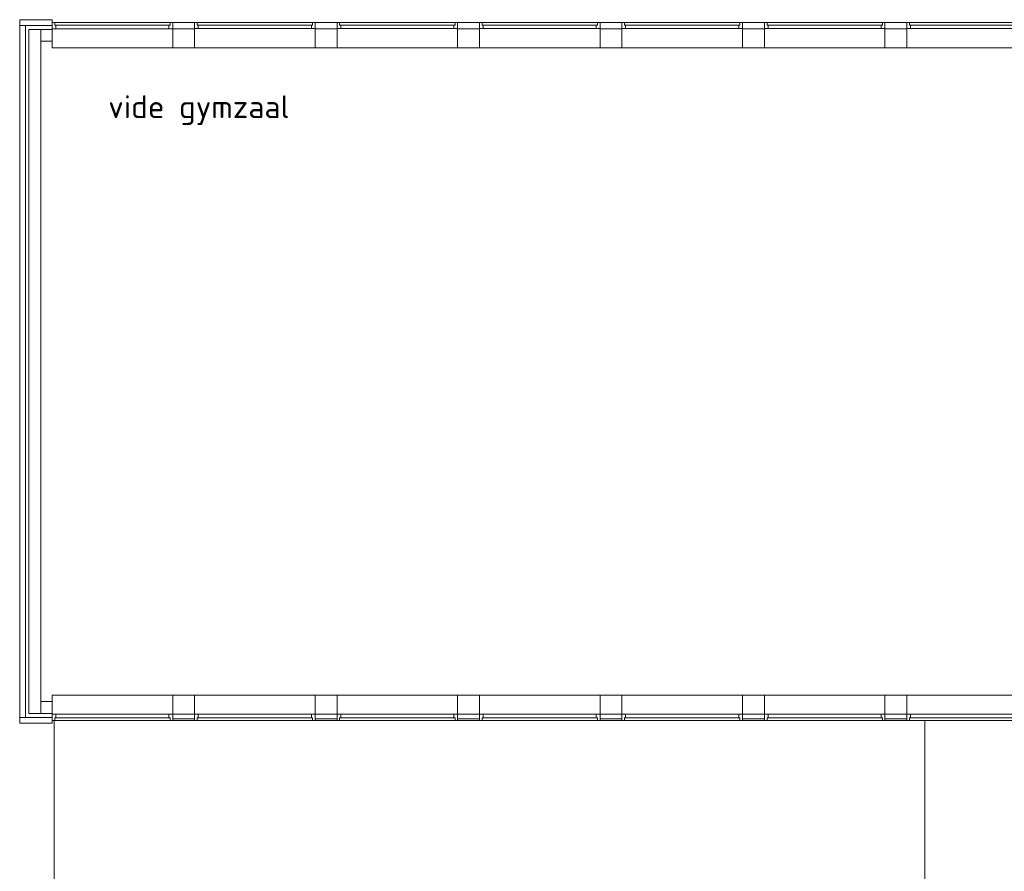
# Model space of a CAD drawing. Header units: millimetres. Extents: x -126050 to 29524, y -41406 to 36511.
# Tile 3 of 14: x -126050 to -107838, y 15849 to 31602. Entities that reach past the tile are written whole.
import ezdxf

# ---------------------------------------------------------------- set-up
doc = ezdxf.new("R2010")
doc.units = ezdxf.units.MM
doc.header["$LTSCALE"] = 100
doc.layers.add('None', color=7, linetype='Continuous', lineweight=5)
doc.styles.add('Tekton Plus Regular', font='isocpeur.ttf')

# ---------------------------------------------------------------- blocks, each defined once
blk = doc.blocks.new('Group')
at = {"color": 8, "linetype": 'Continuous', "lineweight": 5}
blk.add_wipeout([(-56469, 9008), (-55969, 9008), (-55969, 21808), (-39859, 21808), (-39859, 8105), (-37214, 8105), (-36914, 8105), (-36914, 7805), (-36914, 7435), (-32059, 7435), (-32059, 4222), (-32059, -3230), (-39014, -3230), (-39014, -3235), (-39014, -3530), (-53424, -3530), (-53424, -3230), (-53276, -3230), (-53276, -515), (-53414, -515), (-53414, 5720), (-56346, 5720), (-56383, 5720), (-56383, 7805), (-56346, 7805), (-56346, 7808), (-56469, 7808)], dxfattribs=at).dxf.layer = 'None'
at = {"layer": 'None', "color": 8, "linetype": 'Continuous', "lineweight": 5}
blk.add_lwpolyline([(-53414, -515), (-53414, 5720), (-56346, 5720), (-56383, 5720), (-56383, 7805), (-56346, 7805), (-56346, 7808), (-56469, 7808), (-56469, 9008), (-55969, 9008), (-55969, 21808), (-39859, 21808), (-39859, 8105), (-37214, 8105)], dxfattribs=at)
blk = doc.blocks.new('Group-1')
at = {"color": 8, "linetype": 'Continuous', "lineweight": 5}
blk.add_wipeout([(-56004, 34687), (-53774, 34687), (-53774, 34573), (-56004, 34573)], dxfattribs=at).dxf.layer = 'None'
at = {"layer": 'None', "color": 8, "linetype": 'Continuous', "lineweight": 5}
blk.add_lwpolyline([(-56004, 34687), (-53774, 34687), (-53774, 34573), (-56004, 34573)], close=True, dxfattribs=at)
at = {"color": 8, "linetype": 'Continuous', "lineweight": 5}
blk.add_wipeout([(-56004, 34687), (-53774, 34687), (-53774, 34573), (-56004, 34573)], dxfattribs=at).dxf.layer = 'None'
at = {"layer": 'None', "color": 8, "linetype": 'Continuous', "lineweight": 5}
blk.add_lwpolyline([(-56004, 34687), (-53774, 34687), (-53774, 34573), (-56004, 34573)], close=True, dxfattribs=at)
at = {"color": 140, "linetype": 'Continuous', "lineweight": 15}
for points in [[(-56004, 34687), (-56004, 34573), (-55936, 34573), (-55936, 34637), (-55956, 34637), (-55956, 34687)], [(-53774, 34687), (-53774, 34573), (-53843, 34573), (-53843, 34637), (-53822, 34637), (-53822, 34687)]]:
    blk.add_wipeout(points, dxfattribs=at).dxf.layer = 'None'
at = {"layer": 'None', "color": 8, "linetype": 'Continuous', "lineweight": 5}
blk.add_line((-53843, 34637), (-55956, 34637), dxfattribs=at)
at = {"layer": 'None', "color": 140, "linetype": 'Continuous', "lineweight": 15}
for points in [[(-56004, 34687), (-56004, 34573), (-55936, 34573), (-55936, 34637), (-55956, 34637), (-55956, 34687)], [(-53774, 34687), (-53774, 34573), (-53843, 34573), (-53843, 34637), (-53822, 34637), (-53822, 34687)]]:
    blk.add_lwpolyline(points, close=True, dxfattribs=at)
blk = doc.blocks.new('Group-6')
at = {"color": 8, "linetype": 'Continuous', "lineweight": 5}
blk.add_wipeout([(-53369, 34688), (-51139, 34688), (-51139, 34574), (-53369, 34574)], dxfattribs=at).dxf.layer = 'None'
at = {"layer": 'None', "color": 8, "linetype": 'Continuous', "lineweight": 5}
blk.add_lwpolyline([(-53369, 34688), (-51139, 34688), (-51139, 34574), (-53369, 34574)], close=True, dxfattribs=at)
at = {"color": 8, "linetype": 'Continuous', "lineweight": 5}
blk.add_wipeout([(-53369, 34688), (-51139, 34688), (-51139, 34574), (-53369, 34574)], dxfattribs=at).dxf.layer = 'None'
at = {"layer": 'None', "color": 8, "linetype": 'Continuous', "lineweight": 5}
blk.add_lwpolyline([(-53369, 34688), (-51139, 34688), (-51139, 34574), (-53369, 34574)], close=True, dxfattribs=at)
at = {"color": 140, "linetype": 'Continuous', "lineweight": 15}
for points in [[(-53369, 34688), (-53369, 34574), (-53301, 34574), (-53301, 34638), (-53321, 34638), (-53321, 34688)], [(-51139, 34688), (-51139, 34574), (-51208, 34574), (-51208, 34638), (-51187, 34638), (-51187, 34688)]]:
    blk.add_wipeout(points, dxfattribs=at).dxf.layer = 'None'
at = {"layer": 'None', "color": 8, "linetype": 'Continuous', "lineweight": 5}
blk.add_line((-51208, 34638), (-53321, 34638), dxfattribs=at)
at = {"layer": 'None', "color": 140, "linetype": 'Continuous', "lineweight": 15}
for points in [[(-53369, 34688), (-53369, 34574), (-53301, 34574), (-53301, 34638), (-53321, 34638), (-53321, 34688)], [(-51139, 34688), (-51139, 34574), (-51208, 34574), (-51208, 34638), (-51187, 34638), (-51187, 34688)]]:
    blk.add_lwpolyline(points, close=True, dxfattribs=at)
blk = doc.blocks.new('Group-7')
at = {"color": 8, "linetype": 'Continuous', "lineweight": 5}
blk.add_wipeout([(-53369, 34688), (-51139, 34688), (-51139, 34220), (-53369, 34220)], dxfattribs=at).dxf.layer = 'None'
at = {"layer": 'None', "color": 8, "linetype": 'Continuous', "lineweight": 5}
blk.add_lwpolyline([(-53369, 34688), (-51139, 34688), (-51139, 34220), (-53369, 34220)], close=True, dxfattribs=at)
at = {"color": 140, "linetype": 'Continuous', "lineweight": 15}
blk.add_wipeout([(-53774, 34573), (-53369, 34573), (-53369, 34220), (-53774, 34220)], dxfattribs=at).dxf.layer = 'None'
at = {"layer": 'None', "color": 140, "linetype": 'Continuous', "lineweight": 15}
blk.add_lwpolyline([(-53774, 34573), (-53369, 34573), (-53369, 34220), (-53774, 34220)], close=True, dxfattribs=at)
at = {"layer": 'None', "color": 7}
blk.add_blockref('Group-6', (0, 0), dxfattribs=at)
at = {"layer": 'None', "color": 140, "linetype": 'Continuous', "lineweight": 15}
blk.add_line((-53774, 34687), (-53369, 34687), dxfattribs=at)
blk = doc.blocks.new('Group-8')
at = {"color": 8, "linetype": 'Continuous', "lineweight": 5}
blk.add_wipeout([(-50734, 34688), (-48504, 34688), (-48504, 34574), (-50734, 34574)], dxfattribs=at).dxf.layer = 'None'
at = {"layer": 'None', "color": 8, "linetype": 'Continuous', "lineweight": 5}
blk.add_lwpolyline([(-50734, 34688), (-48504, 34688), (-48504, 34574), (-50734, 34574)], close=True, dxfattribs=at)
at = {"color": 8, "linetype": 'Continuous', "lineweight": 5}
blk.add_wipeout([(-50734, 34688), (-48504, 34688), (-48504, 34574), (-50734, 34574)], dxfattribs=at).dxf.layer = 'None'
at = {"layer": 'None', "color": 8, "linetype": 'Continuous', "lineweight": 5}
blk.add_lwpolyline([(-50734, 34688), (-48504, 34688), (-48504, 34574), (-50734, 34574)], close=True, dxfattribs=at)
at = {"color": 140, "linetype": 'Continuous', "lineweight": 15}
for points in [[(-50734, 34688), (-50734, 34574), (-50666, 34574), (-50666, 34638), (-50686, 34638), (-50686, 34688)], [(-48504, 34688), (-48504, 34574), (-48573, 34574), (-48573, 34638), (-48552, 34638), (-48552, 34688)]]:
    blk.add_wipeout(points, dxfattribs=at).dxf.layer = 'None'
at = {"layer": 'None', "color": 8, "linetype": 'Continuous', "lineweight": 5}
blk.add_line((-48573, 34638), (-50686, 34638), dxfattribs=at)
at = {"layer": 'None', "color": 140, "linetype": 'Continuous', "lineweight": 15}
for points in [[(-50734, 34688), (-50734, 34574), (-50666, 34574), (-50666, 34638), (-50686, 34638), (-50686, 34688)], [(-48504, 34688), (-48504, 34574), (-48573, 34574), (-48573, 34638), (-48552, 34638), (-48552, 34688)]]:
    blk.add_lwpolyline(points, close=True, dxfattribs=at)
blk = doc.blocks.new('Group-9')
at = {"color": 8, "linetype": 'Continuous', "lineweight": 5}
blk.add_wipeout([(-50734, 34688), (-48504, 34688), (-48504, 34220), (-50734, 34220)], dxfattribs=at).dxf.layer = 'None'
at = {"layer": 'None', "color": 8, "linetype": 'Continuous', "lineweight": 5}
blk.add_lwpolyline([(-50734, 34688), (-48504, 34688), (-48504, 34220), (-50734, 34220)], close=True, dxfattribs=at)
at = {"color": 140, "linetype": 'Continuous', "lineweight": 15}
blk.add_wipeout([(-51139, 34573), (-50734, 34573), (-50734, 34220), (-51139, 34220)], dxfattribs=at).dxf.layer = 'None'
at = {"layer": 'None', "color": 140, "linetype": 'Continuous', "lineweight": 15}
blk.add_lwpolyline([(-51139, 34573), (-50734, 34573), (-50734, 34220), (-51139, 34220)], close=True, dxfattribs=at)
at = {"layer": 'None', "color": 7}
blk.add_blockref('Group-8', (0, 0), dxfattribs=at)
at = {"layer": 'None', "color": 140, "linetype": 'Continuous', "lineweight": 15}
blk.add_line((-51139, 34687), (-50734, 34687), dxfattribs=at)
blk = doc.blocks.new('Group-10')
at = {"color": 8, "linetype": 'Continuous', "lineweight": 5}
blk.add_wipeout([(-48099, 34688), (-45869, 34688), (-45869, 34574), (-48099, 34574)], dxfattribs=at).dxf.layer = 'None'
at = {"layer": 'None', "color": 8, "linetype": 'Continuous', "lineweight": 5}
blk.add_lwpolyline([(-48099, 34688), (-45869, 34688), (-45869, 34574), (-48099, 34574)], close=True, dxfattribs=at)
at = {"color": 8, "linetype": 'Continuous', "lineweight": 5}
blk.add_wipeout([(-48099, 34688), (-45869, 34688), (-45869, 34574), (-48099, 34574)], dxfattribs=at).dxf.layer = 'None'
at = {"layer": 'None', "color": 8, "linetype": 'Continuous', "lineweight": 5}
blk.add_lwpolyline([(-48099, 34688), (-45869, 34688), (-45869, 34574), (-48099, 34574)], close=True, dxfattribs=at)
at = {"color": 140, "linetype": 'Continuous', "lineweight": 15}
for points in [[(-48099, 34688), (-48099, 34574), (-48031, 34574), (-48031, 34638), (-48051, 34638), (-48051, 34688)], [(-45869, 34688), (-45869, 34574), (-45938, 34574), (-45938, 34638), (-45917, 34638), (-45917, 34688)]]:
    blk.add_wipeout(points, dxfattribs=at).dxf.layer = 'None'
at = {"layer": 'None', "color": 8, "linetype": 'Continuous', "lineweight": 5}
blk.add_line((-45938, 34638), (-48051, 34638), dxfattribs=at)
at = {"layer": 'None', "color": 140, "linetype": 'Continuous', "lineweight": 15}
for points in [[(-48099, 34688), (-48099, 34574), (-48031, 34574), (-48031, 34638), (-48051, 34638), (-48051, 34688)], [(-45869, 34688), (-45869, 34574), (-45938, 34574), (-45938, 34638), (-45917, 34638), (-45917, 34688)]]:
    blk.add_lwpolyline(points, close=True, dxfattribs=at)
blk = doc.blocks.new('Group-11')
at = {"color": 8, "linetype": 'Continuous', "lineweight": 5}
blk.add_wipeout([(-48099, 34688), (-45869, 34688), (-45869, 34220), (-48099, 34220)], dxfattribs=at).dxf.layer = 'None'
at = {"layer": 'None', "color": 8, "linetype": 'Continuous', "lineweight": 5}
blk.add_lwpolyline([(-48099, 34688), (-45869, 34688), (-45869, 34220), (-48099, 34220)], close=True, dxfattribs=at)
at = {"color": 140, "linetype": 'Continuous', "lineweight": 15}
blk.add_wipeout([(-48504, 34573), (-48099, 34573), (-48099, 34220), (-48504, 34220)], dxfattribs=at).dxf.layer = 'None'
at = {"layer": 'None', "color": 140, "linetype": 'Continuous', "lineweight": 15}
blk.add_lwpolyline([(-48504, 34573), (-48099, 34573), (-48099, 34220), (-48504, 34220)], close=True, dxfattribs=at)
at = {"layer": 'None', "color": 7}
blk.add_blockref('Group-10', (0, 0), dxfattribs=at)
at = {"layer": 'None', "color": 140, "linetype": 'Continuous', "lineweight": 15}
blk.add_line((-48504, 34687), (-48099, 34687), dxfattribs=at)
blk = doc.blocks.new('Group-12')
at = {"color": 8, "linetype": 'Continuous', "lineweight": 5}
blk.add_wipeout([(-45464, 34688), (-43234, 34688), (-43234, 34574), (-45464, 34574)], dxfattribs=at).dxf.layer = 'None'
at = {"layer": 'None', "color": 8, "linetype": 'Continuous', "lineweight": 5}
blk.add_lwpolyline([(-45464, 34688), (-43234, 34688), (-43234, 34574), (-45464, 34574)], close=True, dxfattribs=at)
at = {"color": 8, "linetype": 'Continuous', "lineweight": 5}
blk.add_wipeout([(-45464, 34688), (-43234, 34688), (-43234, 34574), (-45464, 34574)], dxfattribs=at).dxf.layer = 'None'
at = {"layer": 'None', "color": 8, "linetype": 'Continuous', "lineweight": 5}
blk.add_lwpolyline([(-45464, 34688), (-43234, 34688), (-43234, 34574), (-45464, 34574)], close=True, dxfattribs=at)
at = {"color": 140, "linetype": 'Continuous', "lineweight": 15}
for points in [[(-45464, 34688), (-45464, 34574), (-45396, 34574), (-45396, 34638), (-45416, 34638), (-45416, 34688)], [(-43234, 34688), (-43234, 34574), (-43303, 34574), (-43303, 34638), (-43282, 34638), (-43282, 34688)]]:
    blk.add_wipeout(points, dxfattribs=at).dxf.layer = 'None'
at = {"layer": 'None', "color": 8, "linetype": 'Continuous', "lineweight": 5}
blk.add_line((-43303, 34638), (-45416, 34638), dxfattribs=at)
at = {"layer": 'None', "color": 140, "linetype": 'Continuous', "lineweight": 15}
for points in [[(-45464, 34688), (-45464, 34574), (-45396, 34574), (-45396, 34638), (-45416, 34638), (-45416, 34688)], [(-43234, 34688), (-43234, 34574), (-43303, 34574), (-43303, 34638), (-43282, 34638), (-43282, 34688)]]:
    blk.add_lwpolyline(points, close=True, dxfattribs=at)
blk = doc.blocks.new('Group-13')
at = {"color": 8, "linetype": 'Continuous', "lineweight": 5}
blk.add_wipeout([(-45464, 34688), (-43234, 34688), (-43234, 34220), (-45464, 34220)], dxfattribs=at).dxf.layer = 'None'
at = {"layer": 'None', "color": 8, "linetype": 'Continuous', "lineweight": 5}
blk.add_lwpolyline([(-45464, 34688), (-43234, 34688), (-43234, 34220), (-45464, 34220)], close=True, dxfattribs=at)
at = {"color": 140, "linetype": 'Continuous', "lineweight": 15}
blk.add_wipeout([(-45869, 34573), (-45464, 34573), (-45464, 34220), (-45869, 34220)], dxfattribs=at).dxf.layer = 'None'
at = {"layer": 'None', "color": 140, "linetype": 'Continuous', "lineweight": 15}
blk.add_lwpolyline([(-45869, 34573), (-45464, 34573), (-45464, 34220), (-45869, 34220)], close=True, dxfattribs=at)
at = {"layer": 'None', "color": 7}
blk.add_blockref('Group-12', (0, 0), dxfattribs=at)
at = {"layer": 'None', "color": 140, "linetype": 'Continuous', "lineweight": 15}
blk.add_line((-45869, 34687), (-45464, 34687), dxfattribs=at)
blk = doc.blocks.new('Group-14')
at = {"color": 8, "linetype": 'Continuous', "lineweight": 5}
blk.add_wipeout([(-42829, 34688), (-40599, 34688), (-40599, 34574), (-42829, 34574)], dxfattribs=at).dxf.layer = 'None'
at = {"layer": 'None', "color": 8, "linetype": 'Continuous', "lineweight": 5}
blk.add_lwpolyline([(-42829, 34688), (-40599, 34688), (-40599, 34574), (-42829, 34574)], close=True, dxfattribs=at)
at = {"color": 8, "linetype": 'Continuous', "lineweight": 5}
blk.add_wipeout([(-42829, 34688), (-40599, 34688), (-40599, 34574), (-42829, 34574)], dxfattribs=at).dxf.layer = 'None'
at = {"layer": 'None', "color": 8, "linetype": 'Continuous', "lineweight": 5}
blk.add_lwpolyline([(-42829, 34688), (-40599, 34688), (-40599, 34574), (-42829, 34574)], close=True, dxfattribs=at)
at = {"color": 140, "linetype": 'Continuous', "lineweight": 15}
for points in [[(-42829, 34688), (-42829, 34574), (-42761, 34574), (-42761, 34638), (-42781, 34638), (-42781, 34688)], [(-40599, 34688), (-40599, 34574), (-40668, 34574), (-40668, 34638), (-40647, 34638), (-40647, 34688)]]:
    blk.add_wipeout(points, dxfattribs=at).dxf.layer = 'None'
at = {"layer": 'None', "color": 8, "linetype": 'Continuous', "lineweight": 5}
blk.add_line((-40668, 34638), (-42781, 34638), dxfattribs=at)
at = {"layer": 'None', "color": 140, "linetype": 'Continuous', "lineweight": 15}
for points in [[(-42829, 34688), (-42829, 34574), (-42761, 34574), (-42761, 34638), (-42781, 34638), (-42781, 34688)], [(-40599, 34688), (-40599, 34574), (-40668, 34574), (-40668, 34638), (-40647, 34638), (-40647, 34688)]]:
    blk.add_lwpolyline(points, close=True, dxfattribs=at)
blk = doc.blocks.new('Group-15')
at = {"color": 8, "linetype": 'Continuous', "lineweight": 5}
blk.add_wipeout([(-42829, 34688), (-40599, 34688), (-40599, 34220), (-42829, 34220)], dxfattribs=at).dxf.layer = 'None'
at = {"layer": 'None', "color": 8, "linetype": 'Continuous', "lineweight": 5}
blk.add_lwpolyline([(-42829, 34688), (-40599, 34688), (-40599, 34220), (-42829, 34220)], close=True, dxfattribs=at)
at = {"color": 140, "linetype": 'Continuous', "lineweight": 15}
blk.add_wipeout([(-43234, 34573), (-42829, 34573), (-42829, 34220), (-43234, 34220)], dxfattribs=at).dxf.layer = 'None'
at = {"layer": 'None', "color": 140, "linetype": 'Continuous', "lineweight": 15}
blk.add_lwpolyline([(-43234, 34573), (-42829, 34573), (-42829, 34220), (-43234, 34220)], close=True, dxfattribs=at)
at = {"layer": 'None', "color": 7}
blk.add_blockref('Group-14', (0, 0), dxfattribs=at)
at = {"layer": 'None', "color": 140, "linetype": 'Continuous', "lineweight": 15}
blk.add_line((-43234, 34687), (-42829, 34687), dxfattribs=at)
blk = doc.blocks.new('Group-16')
at = {"color": 8, "linetype": 'Continuous', "lineweight": 5}
blk.add_wipeout([(-40194, 34688), (-37964, 34688), (-37964, 34574), (-40194, 34574)], dxfattribs=at).dxf.layer = 'None'
at = {"layer": 'None', "color": 8, "linetype": 'Continuous', "lineweight": 5}
blk.add_lwpolyline([(-40194, 34688), (-37964, 34688), (-37964, 34574), (-40194, 34574)], close=True, dxfattribs=at)
at = {"color": 8, "linetype": 'Continuous', "lineweight": 5}
blk.add_wipeout([(-40194, 34688), (-37964, 34688), (-37964, 34574), (-40194, 34574)], dxfattribs=at).dxf.layer = 'None'
at = {"layer": 'None', "color": 8, "linetype": 'Continuous', "lineweight": 5}
blk.add_lwpolyline([(-40194, 34688), (-37964, 34688), (-37964, 34574), (-40194, 34574)], close=True, dxfattribs=at)
at = {"color": 140, "linetype": 'Continuous', "lineweight": 15}
for points in [[(-40194, 34688), (-40194, 34574), (-40126, 34574), (-40126, 34638), (-40146, 34638), (-40146, 34688)], [(-37964, 34688), (-37964, 34574), (-38033, 34574), (-38033, 34638), (-38012, 34638), (-38012, 34688)]]:
    blk.add_wipeout(points, dxfattribs=at).dxf.layer = 'None'
at = {"layer": 'None', "color": 8, "linetype": 'Continuous', "lineweight": 5}
blk.add_line((-38033, 34638), (-40146, 34638), dxfattribs=at)
at = {"layer": 'None', "color": 140, "linetype": 'Continuous', "lineweight": 15}
for points in [[(-40194, 34688), (-40194, 34574), (-40126, 34574), (-40126, 34638), (-40146, 34638), (-40146, 34688)], [(-37964, 34688), (-37964, 34574), (-38033, 34574), (-38033, 34638), (-38012, 34638), (-38012, 34688)]]:
    blk.add_lwpolyline(points, close=True, dxfattribs=at)
blk = doc.blocks.new('Group-17')
at = {"color": 8, "linetype": 'Continuous', "lineweight": 5}
blk.add_wipeout([(-40194, 34688), (-37964, 34688), (-37964, 34220), (-40194, 34220)], dxfattribs=at).dxf.layer = 'None'
at = {"layer": 'None', "color": 8, "linetype": 'Continuous', "lineweight": 5}
blk.add_lwpolyline([(-40194, 34688), (-37964, 34688), (-37964, 34220), (-40194, 34220)], close=True, dxfattribs=at)
at = {"color": 140, "linetype": 'Continuous', "lineweight": 15}
blk.add_wipeout([(-40599, 34573), (-40194, 34573), (-40194, 34220), (-40599, 34220)], dxfattribs=at).dxf.layer = 'None'
at = {"layer": 'None', "color": 140, "linetype": 'Continuous', "lineweight": 15}
blk.add_lwpolyline([(-40599, 34573), (-40194, 34573), (-40194, 34220), (-40599, 34220)], close=True, dxfattribs=at)
at = {"layer": 'None', "color": 7}
blk.add_blockref('Group-16', (0, 0), dxfattribs=at)
at = {"layer": 'None', "color": 140, "linetype": 'Continuous', "lineweight": 15}
blk.add_line((-40599, 34687), (-40194, 34687), dxfattribs=at)
blk = doc.blocks.new('Group-20')
at = {"color": 8, "linetype": 'Continuous', "lineweight": 5}
blk.add_wipeout([(-56004, 21778), (-53774, 21778), (-53774, 21892), (-56004, 21892)], dxfattribs=at).dxf.layer = 'None'
at = {"layer": 'None', "color": 8, "linetype": 'Continuous', "lineweight": 5}
blk.add_lwpolyline([(-56004, 21778), (-53774, 21778), (-53774, 21892), (-56004, 21892)], close=True, dxfattribs=at)
at = {"color": 8, "linetype": 'Continuous', "lineweight": 5}
blk.add_wipeout([(-56004, 21778), (-53774, 21778), (-53774, 21892), (-56004, 21892)], dxfattribs=at).dxf.layer = 'None'
at = {"layer": 'None', "color": 8, "linetype": 'Continuous', "lineweight": 5}
blk.add_lwpolyline([(-56004, 21778), (-53774, 21778), (-53774, 21892), (-56004, 21892)], close=True, dxfattribs=at)
at = {"color": 140, "linetype": 'Continuous', "lineweight": 15}
for points in [[(-56004, 21778), (-56004, 21892), (-55936, 21892), (-55936, 21828), (-55956, 21828), (-55956, 21778)], [(-53774, 21778), (-53774, 21892), (-53843, 21892), (-53843, 21828), (-53822, 21828), (-53822, 21778)]]:
    blk.add_wipeout(points, dxfattribs=at).dxf.layer = 'None'
at = {"layer": 'None', "color": 8, "linetype": 'Continuous', "lineweight": 5}
blk.add_line((-53843, 21828), (-55956, 21828), dxfattribs=at)
at = {"layer": 'None', "color": 140, "linetype": 'Continuous', "lineweight": 15}
for points in [[(-56004, 21778), (-56004, 21892), (-55936, 21892), (-55936, 21828), (-55956, 21828), (-55956, 21778)], [(-53774, 21778), (-53774, 21892), (-53843, 21892), (-53843, 21828), (-53822, 21828), (-53822, 21778)]]:
    blk.add_lwpolyline(points, close=True, dxfattribs=at)
blk = doc.blocks.new('Group-21')
at = {"color": 8, "linetype": 'Continuous', "lineweight": 5}
blk.add_wipeout([(-53369, 21778), (-51139, 21778), (-51139, 21892), (-53369, 21892)], dxfattribs=at).dxf.layer = 'None'
at = {"layer": 'None', "color": 8, "linetype": 'Continuous', "lineweight": 5}
blk.add_lwpolyline([(-53369, 21778), (-51139, 21778), (-51139, 21892), (-53369, 21892)], close=True, dxfattribs=at)
at = {"color": 8, "linetype": 'Continuous', "lineweight": 5}
blk.add_wipeout([(-53369, 21778), (-51139, 21778), (-51139, 21892), (-53369, 21892)], dxfattribs=at).dxf.layer = 'None'
at = {"layer": 'None', "color": 8, "linetype": 'Continuous', "lineweight": 5}
blk.add_lwpolyline([(-53369, 21778), (-51139, 21778), (-51139, 21892), (-53369, 21892)], close=True, dxfattribs=at)
at = {"color": 140, "linetype": 'Continuous', "lineweight": 15}
for points in [[(-53369, 21778), (-53369, 21892), (-53301, 21892), (-53301, 21828), (-53321, 21828), (-53321, 21778)], [(-51139, 21778), (-51139, 21892), (-51208, 21892), (-51208, 21828), (-51187, 21828), (-51187, 21778)]]:
    blk.add_wipeout(points, dxfattribs=at).dxf.layer = 'None'
at = {"layer": 'None', "color": 8, "linetype": 'Continuous', "lineweight": 5}
blk.add_line((-51208, 21828), (-53321, 21828), dxfattribs=at)
at = {"layer": 'None', "color": 140, "linetype": 'Continuous', "lineweight": 15}
for points in [[(-53369, 21778), (-53369, 21892), (-53301, 21892), (-53301, 21828), (-53321, 21828), (-53321, 21778)], [(-51139, 21778), (-51139, 21892), (-51208, 21892), (-51208, 21828), (-51187, 21828), (-51187, 21778)]]:
    blk.add_lwpolyline(points, close=True, dxfattribs=at)
blk = doc.blocks.new('Group-22')
at = {"color": 8, "linetype": 'Continuous', "lineweight": 5}
blk.add_wipeout([(-53369, 21778), (-51139, 21778), (-51139, 22245), (-53369, 22245)], dxfattribs=at).dxf.layer = 'None'
at = {"layer": 'None', "color": 8, "linetype": 'Continuous', "lineweight": 5}
blk.add_lwpolyline([(-53369, 21778), (-51139, 21778), (-51139, 22245), (-53369, 22245)], close=True, dxfattribs=at)
at = {"color": 140, "linetype": 'Continuous', "lineweight": 15}
blk.add_wipeout([(-53774, 21892), (-53369, 21892), (-53369, 22245), (-53774, 22245)], dxfattribs=at).dxf.layer = 'None'
at = {"layer": 'None', "color": 140, "linetype": 'Continuous', "lineweight": 15}
blk.add_lwpolyline([(-53774, 21892), (-53369, 21892), (-53369, 22245), (-53774, 22245)], close=True, dxfattribs=at)
at = {"layer": 'None', "color": 7}
blk.add_blockref('Group-21', (0, 0), dxfattribs=at)
at = {"layer": 'None', "color": 140, "linetype": 'Continuous', "lineweight": 15}
blk.add_line((-53774, 21778), (-53369, 21778), dxfattribs=at)
blk = doc.blocks.new('Group-23')
at = {"color": 8, "linetype": 'Continuous', "lineweight": 5}
blk.add_wipeout([(-50734, 21778), (-48504, 21778), (-48504, 21892), (-50734, 21892)], dxfattribs=at).dxf.layer = 'None'
at = {"layer": 'None', "color": 8, "linetype": 'Continuous', "lineweight": 5}
blk.add_lwpolyline([(-50734, 21778), (-48504, 21778), (-48504, 21892), (-50734, 21892)], close=True, dxfattribs=at)
at = {"color": 8, "linetype": 'Continuous', "lineweight": 5}
blk.add_wipeout([(-50734, 21778), (-48504, 21778), (-48504, 21892), (-50734, 21892)], dxfattribs=at).dxf.layer = 'None'
at = {"layer": 'None', "color": 8, "linetype": 'Continuous', "lineweight": 5}
blk.add_lwpolyline([(-50734, 21778), (-48504, 21778), (-48504, 21892), (-50734, 21892)], close=True, dxfattribs=at)
at = {"color": 140, "linetype": 'Continuous', "lineweight": 15}
for points in [[(-50734, 21778), (-50734, 21892), (-50666, 21892), (-50666, 21828), (-50686, 21828), (-50686, 21778)], [(-48504, 21778), (-48504, 21892), (-48573, 21892), (-48573, 21828), (-48552, 21828), (-48552, 21778)]]:
    blk.add_wipeout(points, dxfattribs=at).dxf.layer = 'None'
at = {"layer": 'None', "color": 8, "linetype": 'Continuous', "lineweight": 5}
blk.add_line((-48573, 21828), (-50686, 21828), dxfattribs=at)
at = {"layer": 'None', "color": 140, "linetype": 'Continuous', "lineweight": 15}
for points in [[(-50734, 21778), (-50734, 21892), (-50666, 21892), (-50666, 21828), (-50686, 21828), (-50686, 21778)], [(-48504, 21778), (-48504, 21892), (-48573, 21892), (-48573, 21828), (-48552, 21828), (-48552, 21778)]]:
    blk.add_lwpolyline(points, close=True, dxfattribs=at)
blk = doc.blocks.new('Group-24')
at = {"color": 8, "linetype": 'Continuous', "lineweight": 5}
blk.add_wipeout([(-50734, 21778), (-48504, 21778), (-48504, 22245), (-50734, 22245)], dxfattribs=at).dxf.layer = 'None'
at = {"layer": 'None', "color": 8, "linetype": 'Continuous', "lineweight": 5}
blk.add_lwpolyline([(-50734, 21778), (-48504, 21778), (-48504, 22245), (-50734, 22245)], close=True, dxfattribs=at)
at = {"color": 140, "linetype": 'Continuous', "lineweight": 15}
blk.add_wipeout([(-51139, 21892), (-50734, 21892), (-50734, 22245), (-51139, 22245)], dxfattribs=at).dxf.layer = 'None'
at = {"layer": 'None', "color": 140, "linetype": 'Continuous', "lineweight": 15}
blk.add_lwpolyline([(-51139, 21892), (-50734, 21892), (-50734, 22245), (-51139, 22245)], close=True, dxfattribs=at)
at = {"layer": 'None', "color": 7}
blk.add_blockref('Group-23', (0, 0), dxfattribs=at)
at = {"layer": 'None', "color": 140, "linetype": 'Continuous', "lineweight": 15}
blk.add_line((-51139, 21778), (-50734, 21778), dxfattribs=at)
blk = doc.blocks.new('Group-25')
at = {"color": 8, "linetype": 'Continuous', "lineweight": 5}
blk.add_wipeout([(-48099, 21778), (-45869, 21778), (-45869, 21892), (-48099, 21892)], dxfattribs=at).dxf.layer = 'None'
at = {"layer": 'None', "color": 8, "linetype": 'Continuous', "lineweight": 5}
blk.add_lwpolyline([(-48099, 21778), (-45869, 21778), (-45869, 21892), (-48099, 21892)], close=True, dxfattribs=at)
at = {"color": 8, "linetype": 'Continuous', "lineweight": 5}
blk.add_wipeout([(-48099, 21778), (-45869, 21778), (-45869, 21892), (-48099, 21892)], dxfattribs=at).dxf.layer = 'None'
at = {"layer": 'None', "color": 8, "linetype": 'Continuous', "lineweight": 5}
blk.add_lwpolyline([(-48099, 21778), (-45869, 21778), (-45869, 21892), (-48099, 21892)], close=True, dxfattribs=at)
at = {"color": 140, "linetype": 'Continuous', "lineweight": 15}
for points in [[(-48099, 21778), (-48099, 21892), (-48031, 21892), (-48031, 21828), (-48051, 21828), (-48051, 21778)], [(-45869, 21778), (-45869, 21892), (-45938, 21892), (-45938, 21828), (-45917, 21828), (-45917, 21778)]]:
    blk.add_wipeout(points, dxfattribs=at).dxf.layer = 'None'
at = {"layer": 'None', "color": 8, "linetype": 'Continuous', "lineweight": 5}
blk.add_line((-45938, 21828), (-48051, 21828), dxfattribs=at)
at = {"layer": 'None', "color": 140, "linetype": 'Continuous', "lineweight": 15}
for points in [[(-48099, 21778), (-48099, 21892), (-48031, 21892), (-48031, 21828), (-48051, 21828), (-48051, 21778)], [(-45869, 21778), (-45869, 21892), (-45938, 21892), (-45938, 21828), (-45917, 21828), (-45917, 21778)]]:
    blk.add_lwpolyline(points, close=True, dxfattribs=at)
blk = doc.blocks.new('Group-26')
at = {"color": 8, "linetype": 'Continuous', "lineweight": 5}
blk.add_wipeout([(-48099, 21778), (-45869, 21778), (-45869, 22245), (-48099, 22245)], dxfattribs=at).dxf.layer = 'None'
at = {"layer": 'None', "color": 8, "linetype": 'Continuous', "lineweight": 5}
blk.add_lwpolyline([(-48099, 21778), (-45869, 21778), (-45869, 22245), (-48099, 22245)], close=True, dxfattribs=at)
at = {"color": 140, "linetype": 'Continuous', "lineweight": 15}
blk.add_wipeout([(-48504, 21892), (-48099, 21892), (-48099, 22245), (-48504, 22245)], dxfattribs=at).dxf.layer = 'None'
at = {"layer": 'None', "color": 140, "linetype": 'Continuous', "lineweight": 15}
blk.add_lwpolyline([(-48504, 21892), (-48099, 21892), (-48099, 22245), (-48504, 22245)], close=True, dxfattribs=at)
at = {"layer": 'None', "color": 7}
blk.add_blockref('Group-25', (0, 0), dxfattribs=at)
at = {"layer": 'None', "color": 140, "linetype": 'Continuous', "lineweight": 15}
blk.add_line((-48504, 21778), (-48099, 21778), dxfattribs=at)
blk = doc.blocks.new('Group-27')
at = {"color": 8, "linetype": 'Continuous', "lineweight": 5}
blk.add_wipeout([(-45464, 21778), (-43234, 21778), (-43234, 21892), (-45464, 21892)], dxfattribs=at).dxf.layer = 'None'
at = {"layer": 'None', "color": 8, "linetype": 'Continuous', "lineweight": 5}
blk.add_lwpolyline([(-45464, 21778), (-43234, 21778), (-43234, 21892), (-45464, 21892)], close=True, dxfattribs=at)
at = {"color": 8, "linetype": 'Continuous', "lineweight": 5}
blk.add_wipeout([(-45464, 21778), (-43234, 21778), (-43234, 21892), (-45464, 21892)], dxfattribs=at).dxf.layer = 'None'
at = {"layer": 'None', "color": 8, "linetype": 'Continuous', "lineweight": 5}
blk.add_lwpolyline([(-45464, 21778), (-43234, 21778), (-43234, 21892), (-45464, 21892)], close=True, dxfattribs=at)
at = {"color": 140, "linetype": 'Continuous', "lineweight": 15}
for points in [[(-45464, 21778), (-45464, 21892), (-45396, 21892), (-45396, 21828), (-45416, 21828), (-45416, 21778)], [(-43234, 21778), (-43234, 21892), (-43303, 21892), (-43303, 21828), (-43282, 21828), (-43282, 21778)]]:
    blk.add_wipeout(points, dxfattribs=at).dxf.layer = 'None'
at = {"layer": 'None', "color": 8, "linetype": 'Continuous', "lineweight": 5}
blk.add_line((-43303, 21828), (-45416, 21828), dxfattribs=at)
at = {"layer": 'None', "color": 140, "linetype": 'Continuous', "lineweight": 15}
for points in [[(-45464, 21778), (-45464, 21892), (-45396, 21892), (-45396, 21828), (-45416, 21828), (-45416, 21778)], [(-43234, 21778), (-43234, 21892), (-43303, 21892), (-43303, 21828), (-43282, 21828), (-43282, 21778)]]:
    blk.add_lwpolyline(points, close=True, dxfattribs=at)
blk = doc.blocks.new('Group-28')
at = {"color": 8, "linetype": 'Continuous', "lineweight": 5}
blk.add_wipeout([(-45464, 21778), (-43234, 21778), (-43234, 22245), (-45464, 22245)], dxfattribs=at).dxf.layer = 'None'
at = {"layer": 'None', "color": 8, "linetype": 'Continuous', "lineweight": 5}
blk.add_lwpolyline([(-45464, 21778), (-43234, 21778), (-43234, 22245), (-45464, 22245)], close=True, dxfattribs=at)
at = {"color": 140, "linetype": 'Continuous', "lineweight": 15}
blk.add_wipeout([(-45869, 21892), (-45464, 21892), (-45464, 22245), (-45869, 22245)], dxfattribs=at).dxf.layer = 'None'
at = {"layer": 'None', "color": 140, "linetype": 'Continuous', "lineweight": 15}
blk.add_lwpolyline([(-45869, 21892), (-45464, 21892), (-45464, 22245), (-45869, 22245)], close=True, dxfattribs=at)
at = {"layer": 'None', "color": 7}
blk.add_blockref('Group-27', (0, 0), dxfattribs=at)
at = {"layer": 'None', "color": 140, "linetype": 'Continuous', "lineweight": 15}
blk.add_line((-45869, 21778), (-45464, 21778), dxfattribs=at)
blk = doc.blocks.new('Group-29')
at = {"color": 8, "linetype": 'Continuous', "lineweight": 5}
blk.add_wipeout([(-42829, 21778), (-40599, 21778), (-40599, 21892), (-42829, 21892)], dxfattribs=at).dxf.layer = 'None'
at = {"layer": 'None', "color": 8, "linetype": 'Continuous', "lineweight": 5}
blk.add_lwpolyline([(-42829, 21778), (-40599, 21778), (-40599, 21892), (-42829, 21892)], close=True, dxfattribs=at)
at = {"color": 8, "linetype": 'Continuous', "lineweight": 5}
blk.add_wipeout([(-42829, 21778), (-40599, 21778), (-40599, 21892), (-42829, 21892)], dxfattribs=at).dxf.layer = 'None'
at = {"layer": 'None', "color": 8, "linetype": 'Continuous', "lineweight": 5}
blk.add_lwpolyline([(-42829, 21778), (-40599, 21778), (-40599, 21892), (-42829, 21892)], close=True, dxfattribs=at)
at = {"color": 140, "linetype": 'Continuous', "lineweight": 15}
for points in [[(-42829, 21778), (-42829, 21892), (-42761, 21892), (-42761, 21828), (-42781, 21828), (-42781, 21778)], [(-40599, 21778), (-40599, 21892), (-40668, 21892), (-40668, 21828), (-40647, 21828), (-40647, 21778)]]:
    blk.add_wipeout(points, dxfattribs=at).dxf.layer = 'None'
at = {"layer": 'None', "color": 8, "linetype": 'Continuous', "lineweight": 5}
blk.add_line((-40668, 21828), (-42781, 21828), dxfattribs=at)
at = {"layer": 'None', "color": 140, "linetype": 'Continuous', "lineweight": 15}
for points in [[(-42829, 21778), (-42829, 21892), (-42761, 21892), (-42761, 21828), (-42781, 21828), (-42781, 21778)], [(-40599, 21778), (-40599, 21892), (-40668, 21892), (-40668, 21828), (-40647, 21828), (-40647, 21778)]]:
    blk.add_lwpolyline(points, close=True, dxfattribs=at)
blk = doc.blocks.new('Group-30')
at = {"color": 8, "linetype": 'Continuous', "lineweight": 5}
blk.add_wipeout([(-42829, 21778), (-40599, 21778), (-40599, 22245), (-42829, 22245)], dxfattribs=at).dxf.layer = 'None'
at = {"layer": 'None', "color": 8, "linetype": 'Continuous', "lineweight": 5}
blk.add_lwpolyline([(-42829, 21778), (-40599, 21778), (-40599, 22245), (-42829, 22245)], close=True, dxfattribs=at)
at = {"color": 140, "linetype": 'Continuous', "lineweight": 15}
blk.add_wipeout([(-43234, 21892), (-42829, 21892), (-42829, 22245), (-43234, 22245)], dxfattribs=at).dxf.layer = 'None'
at = {"layer": 'None', "color": 140, "linetype": 'Continuous', "lineweight": 15}
blk.add_lwpolyline([(-43234, 21892), (-42829, 21892), (-42829, 22245), (-43234, 22245)], close=True, dxfattribs=at)
at = {"layer": 'None', "color": 7}
blk.add_blockref('Group-29', (0, 0), dxfattribs=at)
at = {"layer": 'None', "color": 140, "linetype": 'Continuous', "lineweight": 15}
blk.add_line((-43234, 21778), (-42829, 21778), dxfattribs=at)
blk = doc.blocks.new('Group-31')
at = {"color": 8, "linetype": 'Continuous', "lineweight": 5}
blk.add_wipeout([(-40194, 21778), (-37964, 21778), (-37964, 21892), (-40194, 21892)], dxfattribs=at).dxf.layer = 'None'
at = {"layer": 'None', "color": 8, "linetype": 'Continuous', "lineweight": 5}
blk.add_lwpolyline([(-40194, 21778), (-37964, 21778), (-37964, 21892), (-40194, 21892)], close=True, dxfattribs=at)
at = {"color": 8, "linetype": 'Continuous', "lineweight": 5}
blk.add_wipeout([(-40194, 21778), (-37964, 21778), (-37964, 21892), (-40194, 21892)], dxfattribs=at).dxf.layer = 'None'
at = {"layer": 'None', "color": 8, "linetype": 'Continuous', "lineweight": 5}
blk.add_lwpolyline([(-40194, 21778), (-37964, 21778), (-37964, 21892), (-40194, 21892)], close=True, dxfattribs=at)
at = {"color": 140, "linetype": 'Continuous', "lineweight": 15}
for points in [[(-40194, 21778), (-40194, 21892), (-40126, 21892), (-40126, 21828), (-40146, 21828), (-40146, 21778)], [(-37964, 21778), (-37964, 21892), (-38033, 21892), (-38033, 21828), (-38012, 21828), (-38012, 21778)]]:
    blk.add_wipeout(points, dxfattribs=at).dxf.layer = 'None'
at = {"layer": 'None', "color": 8, "linetype": 'Continuous', "lineweight": 5}
blk.add_line((-38033, 21828), (-40146, 21828), dxfattribs=at)
at = {"layer": 'None', "color": 140, "linetype": 'Continuous', "lineweight": 15}
for points in [[(-40194, 21778), (-40194, 21892), (-40126, 21892), (-40126, 21828), (-40146, 21828), (-40146, 21778)], [(-37964, 21778), (-37964, 21892), (-38033, 21892), (-38033, 21828), (-38012, 21828), (-38012, 21778)]]:
    blk.add_lwpolyline(points, close=True, dxfattribs=at)
blk = doc.blocks.new('Group-32')
at = {"color": 8, "linetype": 'Continuous', "lineweight": 5}
blk.add_wipeout([(-40194, 21778), (-37964, 21778), (-37964, 22245), (-40194, 22245)], dxfattribs=at).dxf.layer = 'None'
at = {"layer": 'None', "color": 8, "linetype": 'Continuous', "lineweight": 5}
blk.add_lwpolyline([(-40194, 21778), (-37964, 21778), (-37964, 22245), (-40194, 22245)], close=True, dxfattribs=at)
at = {"color": 140, "linetype": 'Continuous', "lineweight": 15}
blk.add_wipeout([(-40599, 21892), (-40194, 21892), (-40194, 22245), (-40599, 22245)], dxfattribs=at).dxf.layer = 'None'
at = {"layer": 'None', "color": 140, "linetype": 'Continuous', "lineweight": 15}
blk.add_lwpolyline([(-40599, 21892), (-40194, 21892), (-40194, 22245), (-40599, 22245)], close=True, dxfattribs=at)
at = {"layer": 'None', "color": 7}
blk.add_blockref('Group-31', (0, 0), dxfattribs=at)
at = {"layer": 'None', "color": 140, "linetype": 'Continuous', "lineweight": 15}
blk.add_line((-40599, 21778), (-40194, 21778), dxfattribs=at)

msp = doc.modelspace()

# ---------------------------------------------------------------- block references
at = {"layer": 'None', "color": 7}
msp.add_blockref('Group', (-69446, -3138), dxfattribs=at)

# ---------------------------------------------------------------- wipeouts: each hides what was drawn before it
at = {"color": 140, "linetype": 'Continuous', "lineweight": 15}
msp.add_wipeout([(-125922, 31602), (-126050, 31602), (-126050, 31492), (-125922, 31492), (-125450, 31492), (-125450, 31602)], dxfattribs=at).dxf.layer = 'None'
at = {"color": 43, "linetype": 'Continuous', "lineweight": 9}
msp.add_wipeout([(-124413, 29546), (-121187, 29546), (-121187, 30232), (-124413, 30232)], dxfattribs=at).dxf.layer = 'None'

# ---------------------------------------------------------------- next in the draw order: linework, layer by layer
at = {"layer": 'None', "color": 140, "linetype": 'Continuous', "lineweight": 15}
msp.add_lwpolyline([(-125922, 31602), (-126050, 31602), (-126050, 31492), (-125922, 31492), (-125450, 31492), (-125450, 31602)], close=True, dxfattribs=at)

# ---------------------------------------------------------------- next in the draw order: texts
at = {"layer": 'None', "color": 43, "insert": (-124413, 30203), "char_height": 422.3, "attachment_point": 1, "line_spacing_factor": 0.837386, "style": 'Tekton Plus Regular'}
msp.add_mtext('vide gymzaal', dxfattribs=at)

# ---------------------------------------------------------------- next in the draw order: wipeouts: each hides what was drawn before it
at = {"color": 8, "linetype": 'Continuous', "lineweight": 5}
msp.add_wipeout([(-125450, 31549), (-123220, 31549), (-123220, 31082), (-125450, 31082)], dxfattribs=at).dxf.layer = 'None'
at = {"color": 140, "linetype": 'Continuous', "lineweight": 15}
msp.add_wipeout([(-126050, 31492), (-125940, 31492), (-125940, 18587), (-126050, 18587)], dxfattribs=at).dxf.layer = 'None'

# ---------------------------------------------------------------- next in the draw order: linework, layer by layer
at = {"layer": 'None', "color": 8, "linetype": 'Continuous', "lineweight": 5}
msp.add_lwpolyline([(-125450, 31549), (-123220, 31549), (-123220, 31082), (-125450, 31082)], close=True, dxfattribs=at)
at = {"layer": 'None', "color": 140, "linetype": 'Continuous', "lineweight": 15}
msp.add_lwpolyline([(-126050, 31492), (-125940, 31492), (-125940, 18587), (-126050, 18587)], close=True, dxfattribs=at)

# ---------------------------------------------------------------- next in the draw order: block references
at = {"layer": 'None', "color": 7}
msp.add_blockref('Group-1', (-69446, -3138), dxfattribs=at)

# ---------------------------------------------------------------- next in the draw order: block references
msp.add_blockref('Group-7', (-69446, -3138), dxfattribs=at)

# ---------------------------------------------------------------- next in the draw order: wipeouts: each hides what was drawn before it
at = {"color": 140, "linetype": 'Continuous', "lineweight": 15}
msp.add_wipeout([(-125660, 31422), (-125450, 31422), (-125450, 31202), (-125660, 31202)], dxfattribs=at).dxf.layer = 'None'

# ---------------------------------------------------------------- next in the draw order: linework, layer by layer
at = {"layer": 'None', "color": 140, "linetype": 'Continuous', "lineweight": 15}
msp.add_lwpolyline([(-125660, 31422), (-125450, 31422), (-125450, 31202), (-125660, 31202)], close=True, dxfattribs=at)

# ---------------------------------------------------------------- next in the draw order: block references
at = {"layer": 'None', "color": 7}
msp.add_blockref('Group-9', (-69446, -3138), dxfattribs=at)

# ---------------------------------------------------------------- next in the draw order: block references
msp.add_blockref('Group-11', (-69446, -3138), dxfattribs=at)

# ---------------------------------------------------------------- next in the draw order: wipeouts: each hides what was drawn before it
at = {"color": 140, "linetype": 'Continuous', "lineweight": 15}
msp.add_wipeout([(-125880, 31422), (-125660, 31422), (-125660, 18767), (-125880, 18767)], dxfattribs=at).dxf.layer = 'None'

# ---------------------------------------------------------------- next in the draw order: linework, layer by layer
at = {"layer": 'None', "color": 140, "linetype": 'Continuous', "lineweight": 15}
msp.add_lwpolyline([(-125880, 31422), (-125660, 31422), (-125660, 18767), (-125880, 18767)], close=True, dxfattribs=at)

# ---------------------------------------------------------------- next in the draw order: block references
at = {"layer": 'None', "color": 7}
msp.add_blockref('Group-13', (-69446, -3138), dxfattribs=at)

# ---------------------------------------------------------------- next in the draw order: block references
msp.add_blockref('Group-15', (-69446, -3138), dxfattribs=at)

# ---------------------------------------------------------------- next in the draw order: wipeouts: each hides what was drawn before it
at = {"color": 140, "linetype": 'Continuous', "lineweight": 15}
msp.add_wipeout([(-125922, 18587), (-126050, 18587), (-126050, 18697), (-125922, 18697), (-125450, 18697), (-125450, 18587)], dxfattribs=at).dxf.layer = 'None'

# ---------------------------------------------------------------- next in the draw order: linework, layer by layer
at = {"layer": 'None', "color": 140, "linetype": 'Continuous', "lineweight": 15}
msp.add_lwpolyline([(-125922, 18587), (-126050, 18587), (-126050, 18697), (-125922, 18697), (-125450, 18697), (-125450, 18587)], close=True, dxfattribs=at)

# ---------------------------------------------------------------- next in the draw order: block references
at = {"layer": 'None', "color": 7}
msp.add_blockref('Group-17', (-69446, -3138), dxfattribs=at)

# ---------------------------------------------------------------- next in the draw order: wipeouts: each hides what was drawn before it
at = {"color": 140, "linetype": 'Continuous', "lineweight": 15}
msp.add_wipeout([(-125660, 18767), (-125450, 18767), (-125450, 18987), (-125660, 18987)], dxfattribs=at).dxf.layer = 'None'

# ---------------------------------------------------------------- next in the draw order: linework, layer by layer
at = {"layer": 'None', "color": 140, "linetype": 'Continuous', "lineweight": 15}
msp.add_lwpolyline([(-125660, 18767), (-125450, 18767), (-125450, 18987), (-125660, 18987)], close=True, dxfattribs=at)

# ---------------------------------------------------------------- next in the draw order: wipeouts: each hides what was drawn before it
at = {"color": 8, "linetype": 'Continuous', "lineweight": 5}
msp.add_wipeout([(-125450, 18640), (-123220, 18640), (-123220, 19107), (-125450, 19107)], dxfattribs=at).dxf.layer = 'None'

# ---------------------------------------------------------------- next in the draw order: linework, layer by layer
at = {"layer": 'None', "color": 8, "linetype": 'Continuous', "lineweight": 5}
msp.add_lwpolyline([(-125450, 18640), (-123220, 18640), (-123220, 19107), (-125450, 19107)], close=True, dxfattribs=at)

# ---------------------------------------------------------------- next in the draw order: block references
at = {"layer": 'None', "color": 7}
msp.add_blockref('Group-20', (-69446, -3138), dxfattribs=at)

# ---------------------------------------------------------------- next in the draw order: block references
msp.add_blockref('Group-22', (-69446, -3138), dxfattribs=at)

# ---------------------------------------------------------------- next in the draw order: block references
msp.add_blockref('Group-24', (-69446, -3138), dxfattribs=at)

# ---------------------------------------------------------------- next in the draw order: block references
msp.add_blockref('Group-26', (-69446, -3138), dxfattribs=at)

# ---------------------------------------------------------------- next in the draw order: block references
msp.add_blockref('Group-28', (-69446, -3138), dxfattribs=at)

# ---------------------------------------------------------------- next in the draw order: block references
msp.add_blockref('Group-30', (-69446, -3138), dxfattribs=at)

# ---------------------------------------------------------------- next in the draw order: block references
msp.add_blockref('Group-32', (-69446, -3138), dxfattribs=at)

doc.saveas('drawing.dxf')
